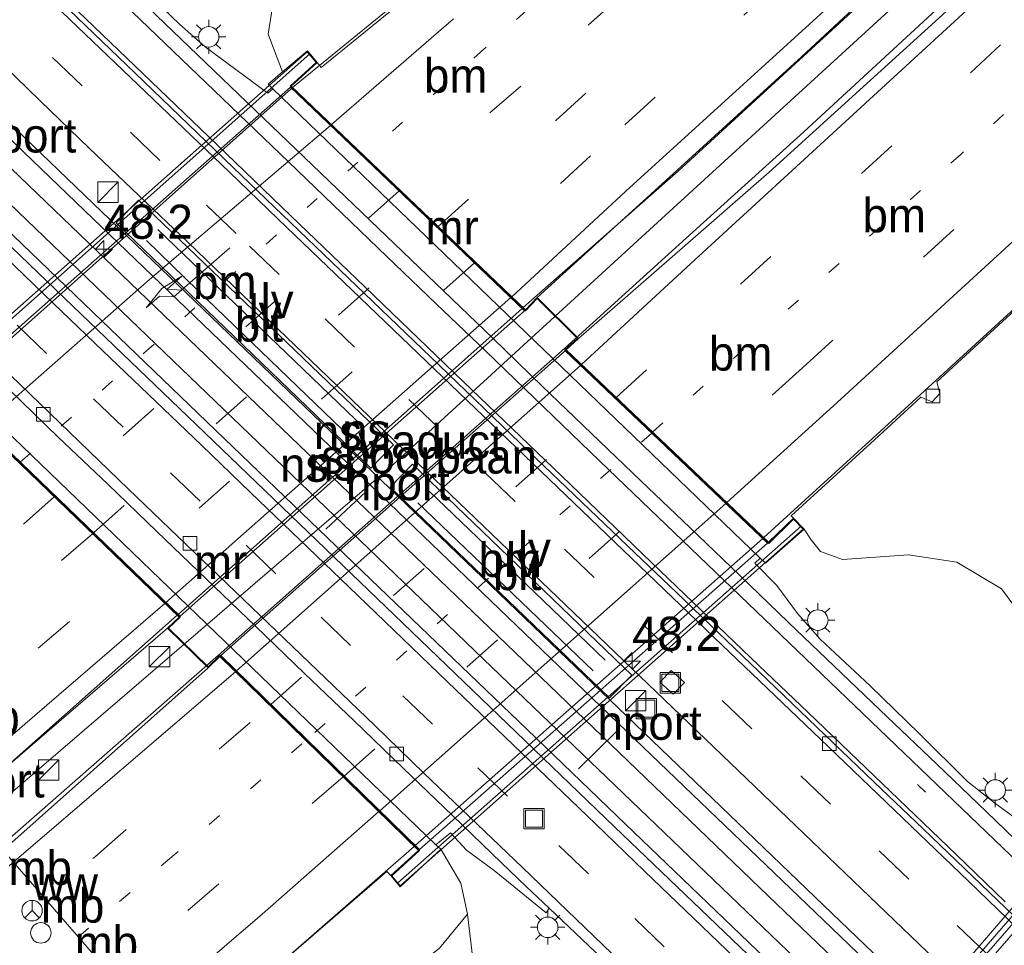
# Model space of a CAD drawing. Header units: millimetres. Extents: x 82463 to 85160, y 450000 to 452470.
# Tile 74 of 98: x 84269 to 84342, y 451431 to 451499. Entities that reach past the tile are written whole.
import ezdxf
from ezdxf.enums import TextEntityAlignment as Align

# ---------------------------------------------------------------- set-up
doc = ezdxf.new("R2010")
doc.units = ezdxf.units.MM
doc.linetypes.add('13strp', pattern=[4, 1, -3])
doc.linetypes.add('39strp', pattern=[12, 3, -9])
for name, color, linetype, lineweight in [('af-b1-rasterhekwerk', 8, 'hekwerk', 18), ('af-b5-muur', 8, 'muur', 18), ('af-bs-rasterhekwerk', 8, 'hekwerk', 18), ('as-b1-kilometr', 13, 'Continuous', 18), ('bw-bs-drip', 8, 'Continuous', 18), ('bw-bs-portaal', 8, 'Continuous', 18), ('bw-bs-rona', 8, 'Continuous', 18), ('gr-b1-geleiderail', 213, 'geleiderail', 18), ('gr-bs-geleiderail', 213, 'geleiderail', 18), ('gw-bs-kruinlijn', 93, 'Continuous', 18), ('kw-b6-viaduct', 173, 'Continuous', 18), ('mk-b1-13streep 0.45', 8, '13strp', 18), ('mk-b1-39streep 0.15', 8, '39strp', 18), ('mk-b1-pijlre750', 8, 'Continuous', 18), ('mk-b1-streep 0.15', 8, 'Continuous', 18), ('mk-bs-13streep 0.45', 8, '13strp', 18), ('mk-bs-39streep 0.15', 8, '39strp', 18), ('mk-bs-streep 0.15', 8, 'Continuous', 18), ('og-b1-terreinafscheiding', 253, 'Continuous', 18), ('og-b5-spoor', 253, 'Continuous', 18), ('og-bs-inrichtingselement', 253, 'Continuous', 18), ('og-bs-maaiveld', 253, 'Continuous', 18), ('og-bs-spoor', 253, 'Continuous', 18), ('og-bs-terreinafscheiding', 253, 'Continuous', 18), ('vh-b6-verh_soort', 8, 'Continuous', 18), ('wh-bs-kolk', 8, 'Continuous', 18), ('wm-bs-lichtmast', 8, 'Continuous', 18), ('wm-bs-lijnverlich', 8, 'lijnverlich', 18)]:
    doc.layers.add(name, color=color, linetype=linetype, lineweight=lineweight)
doc.layers.add('og-b1-voegovergang', color=10, linetype='Continuous')
doc.styles.add('rtw_iso', font='iso-rtw.shx')
doc.linetypes.add('geleiderail', pattern='A,2,-1,[175,RTW.shx,S=0.5,R=0,X=0,Y=0],-1', length=4)
doc.linetypes.add('hekwerk', pattern='A,7,-1.5,[1,RTW.shx,S=0.75,R=0,X=0,Y=0],-1.5', length=10)
doc.linetypes.add('lijnverlich', pattern='A,0,-5,[22,RTW.shx,S=1,R=0,X=-0.625,Y=0],2.5,-0.5,[3,RTW.shx,S=0.5,R=0,X=0,Y=0],-0.5,2.5,[22,RTW.shx,S=1,R=180,X=0.625,Y=0],-5', length=16)
doc.linetypes.add('muur', pattern='A,8,-1,[6,RTW.shx,S=0.75,R=90,X=0,Y=0],-1', length=10)

# ---------------------------------------------------------------- blocks, each defined once
blk = doc.blocks.new('kolk')
blk.add_lwpolyline([(-0.5, -0.5), (0.5, -0.5), (0.5, 0.5), (-0.5, 0.5)], close=True)
blk = doc.blocks.new('wegwijzer')
for q in [(0, 0.75), (-0.53, -0.53), (0.53, -0.53)]:
    blk.add_line((0, 0), q)
blk.add_circle((0, 0), 0.75)
blk = doc.blocks.new('dtbattr')
at = {"style": 'rtw_iso'}
blk.add_attdef('TAG', (0.591, 0.868), '', height=2.5, dxfattribs=at)
blk = doc.blocks.new('dtb')
blk.add_circle((0, 0), 0.75)
blk = doc.blocks.new('put')
for p, q in [((0.75, 0.75), (-0.75, 0.75)), ((-0.75, 0.75), (-0.75, -0.75)), ((0.75, -0.75), (0.75, 0.75)), ((-0.75, -0.75), (0.75, -0.75))]:
    blk.add_line(p, q)
blk.add_lwpolyline([(-0.625, 0.625), (0.625, 0.625), (0.625, -0.625), (-0.625, -0.625)], close=True)
blk = doc.blocks.new('dtbattr-r')
at = {"style": 'rtw_iso'}
blk.add_attdef('TAG', text='', height=2.5, dxfattribs=at).set_placement((0, 0), align=Align.MIDDLE_CENTER)
blk = doc.blocks.new('dtbattr-l')
at = {"style": 'rtw_iso'}
blk.add_attdef('TAG', (0, 0), '', height=2.5, dxfattribs=at)
blk = doc.blocks.new('pijlr')
for p, q in [((0, 0, 0.1), (5.45, 0, 0.1)), ((5.45, -0.75, 0.1), (4.7, 0, 0.1)), ((6.2, -0.75, 0.1), (5.45, 0, 0.1)), ((4, -0.75, 0.1), (5.45, -0.75, 0.1)), ((5.7, -1.05, 0.1), (4, -0.75, 0.1)), ((7.5, -0.75, 0.1), (5.7, -1.05, 0.1)), ((7.5, -0.75, 0.1), (6.2, -0.75, 0.1))]:
    blk.add_line(p, q)
blk = doc.blocks.new('kast')
blk.add_line((-0.75, -0.75), (0.75, 0.75))
blk.add_lwpolyline([(-0.75, 0.75), (0.75, 0.75), (0.75, -0.75), (-0.75, -0.75)], close=True)
blk = doc.blocks.new('lantaarnpaal')
for p, q in [((-0.884, 0.884), (-0.53, 0.53)), ((0, 0.75), (0, 1.25)), ((0.53, 0.53), (0.884, 0.884)), ((-0.75, 0), (-1.25, 0)), ((0.75, 0), (1.25, 0)), ((-0.53, -0.53), (-0.884, -0.884)), ((0.53, -0.53), (0.884, -0.884)), ((0, -0.75), (0, -1.25))]:
    blk.add_line(p, q)
blk.add_circle((0, 0), 0.75)
blk = doc.blocks.new('hecto')
for p, q in [((0, 0.625), (-0.625, 0)), ((0, -0.625), (0, 0.625)), ((-0.625, 0), (0.625, 0)), ((0.625, 0), (0, -0.625))]:
    blk.add_line(p, q)

msp = doc.modelspace()

# ---------------------------------------------------------------- linework, layer by layer
at = {"layer": 'af-b1-rasterhekwerk'}
for points in [[(84290.726, 451496.193, 1.766), (84261.306, 451470.092, 2.017)], [(84297.125, 451435.471, 1.969), (84326.694, 451461.618, 1.614)], [(84349.163, 451441.175, 2.021), (84322.501, 451410.404, 2.373)]]:
    msp.add_polyline3d(points, dxfattribs=at)
at = {"layer": 'af-b5-muur'}
for points in [[(84277.588, 451501.83, -2.135), (84281.19, 451498.361, -2.126), (84283.067, 451496.707, -1.913), (84287.644, 451493.311, -0.079), (84288.013, 451493.645, 0.056), (84323.693, 451459.271, 0.308), (84323.306, 451458.896, 0.301), (84324.917, 451457.272, -0.035), (84326.417, 451455.223, -1.368), (84328.079, 451453.343, -2.117), (84331.726, 451449.923, -2.115), (84335.317, 451446.443, -2.117), (84338.867, 451442.922, -2.099), (84340.838, 451441.365, -1.753), (84342.876, 451439.878, -0.618)], [(84343.822, 451437.272, -3.042), (84340.217, 451440.736, -3.054), (84336.61, 451444.198, -3.039), (84332.991, 451447.648, -3.063), (84325.769, 451454.565, -3.056), (84322.165, 451458.031, -3.053), (84318.551, 451461.486, -3.017), (84314.939, 451464.943, -3.024), (84307.73, 451471.874, -3.023), (84304.133, 451475.347, -3.007), (84296.924, 451482.277, -3.022), (84289.712, 451489.204, -3.008), (84286.106, 451492.668, -3.014), (84282.489, 451496.12, -3.006), (84278.888, 451499.589, -3.021)], [(84268.705, 451471.61, -3.657), (84272.309, 451468.144, -3.663), (84275.927, 451464.693, -3.672), (84279.531, 451461.226, -3.668), (84283.13, 451457.755, -3.655), (84286.749, 451454.305, -3.677), (84290.339, 451450.825, -3.685), (84293.959, 451447.375, -3.68), (84297.563, 451443.909, -3.681), (84301.164, 451440.441, -3.667), (84304.755, 451436.961, -3.624), (84306.557, 451435.233, -3.568), (84308.244, 451433.653, -3.56), (84308.02, 451433.312, -3.123), (84304.215, 451436.408, -1.019), (84302.176, 451437.898, 0.139), (84301.019, 451439.159, 0.278), (84299.952, 451438.297, 0.278), (84264.278, 451472.656, 0.297)]]:
    msp.add_polyline3d(points, dxfattribs=at)
at = {"layer": 'af-bs-rasterhekwerk'}
msp.add_polyline3d([(84342.859, 451432.505, -3.113), (84339.242, 451435.957, -3.12), (84335.636, 451439.421, -3.101), (84332.027, 451442.882, -3.112), (84324.812, 451449.806, -3.115), (84317.593, 451456.726, -3.118), (84313.971, 451460.174, -3.125), (84306.75, 451467.09, -3.136), (84299.541, 451474.021, -3.116), (84295.932, 451477.482, -3.116), (84288.719, 451484.408, -3.116), (84285.11, 451487.869, -3.116), (84277.904, 451494.802, -3.134), (84274.309, 451498.277, -3.13), (84270.707, 451501.745, -3.149), (84267.107, 451505.215, -3.126), (84263.51, 451508.688, -3.131), (84256.316, 451515.634, -3.127), (84249.076, 451522.531, -3.116), (84241.846, 451529.44, -3.116), (84234.64, 451536.373, -3.13), (84231.022, 451539.825, -3.175)], dxfattribs=at)
at = {"layer": 'bw-bs-portaal'}
for points in [[(84291.882, 451461.396, 1.149), (84294.807, 451464.126, 1.17)], [(84248.598, 451460.681, 10.862), (84266.726, 451439.621, 11.08), (84282.401, 451421.598, 10.959)], [(84313.189, 451446.608, 1.188), (84310.385, 451443.856, 1.162)]]:
    msp.add_polyline3d(points, dxfattribs=at)
at = {"layer": 'gr-b1-geleiderail'}
for points in [[(84264.293, 451471.326, 2.652), (84289.385, 451493.665, 2.652)], [(84306.255, 451477.557, 3.478), (84281.081, 451455.157, 3.519)], [(84284.033, 451452.167, 2.875), (84309.365, 451474.627, 2.875)], [(84323.872, 451460.711, 2.379), (84298.441, 451438.236, 2.67)], [(84325.493, 451412.594, 2.652), (84347.4, 451437.793, 2.754)]]:
    msp.add_polyline3d(points, dxfattribs=at)
at = {"layer": 'gr-bs-geleiderail'}
for points in [[(84583.43, 451762.685, 0.897), (84572.326, 451749.653, 0.864), (84528.016, 451699.902, 0.973), (84480.854, 451648.701, 1.045), (84433.703, 451599.573, 1.248), (84412.163, 451577.657, 1.539), (84393.225, 451558.922, 1.752), (84375.068, 451541.407, 1.952), (84354.664, 451521.823, 2.23), (84333.361, 451502.023, 2.541), (84317.677, 451487.597, 2.782), (84314.87, 451485.13, 2.954)], [(84586.341, 451759.871, -0.961), (84566.795, 451737.208, 1.072), (84508.079, 451671.719, 0.982), (84442.034, 451601.932, 1.095), (84414.842, 451574.57, 1.553), (84386.427, 451546.493, 1.734), (84350.615, 451512.411, 2.494), (84326.878, 451490.498, 2.754), (84317.763, 451482.237, 2.817)], [(84331.931, 451468.069, 2.331), (84351.87, 451486.302, 2.04), (84370.443, 451503.729, 1.729), (84390.792, 451523.028, 1.516), (84407.942, 451539.739, 1.205), (84427.949, 451559.464, 1.052)], [(84289.46, 451493.731, 2.652), (84298.692, 451501.308, 2.304)], [(84306.33, 451477.624, 3.478), (84314.87, 451485.13, 2.954)], [(84309.365, 451474.627, 2.875), (84317.763, 451482.237, 2.817)], [(84331.931, 451468.069, 2.331), (84323.948, 451460.778, 2.378)], [(84281.006, 451455.09, 3.519), (84258.857, 451435.466, 3.524), (84231.19, 451412.164, 3.775), (84207.664, 451392.843, 4.02), (84185.233, 451374.742, 4.118), (84159.994, 451354.857, 4.238), (84136.583, 451336.785, 4.28), (84129.064, 451331.014, 4.234), (84114.144, 451319.778, 4.157), (84098.98, 451308.628, 4.229), (84086.286, 451299.198, 4.166)], [(84284.033, 451452.167, 2.875), (84264.551, 451435.124, 3.478), (84251.042, 451423.693, 3.64), (84230.091, 451406.008, 3.89), (84205.796, 451385.887, 4.006), (84182.975, 451367.52, 4.169), (84156.336, 451346.634, 4.229), (84132.107, 451328.153, 4.266), (84115.766, 451315.832, 4.225), (84099.152, 451303.444, 4.229), (84081.967, 451290.855, 4.252), (84071.142, 451282.929, 4.265), (84060.615, 451275.335, 4.274), (84041.281, 451261.559, 4.211), (84020.012, 451246.493, 4.202), (84010.303, 451239.697, 4.154)], [(84276.706, 451418.759, 2.151), (84278.849, 451420.894, 2.671), (84287.765, 451428.908, 2.972), (84298.366, 451438.169, 2.671)]]:
    msp.add_polyline3d(points, dxfattribs=at)
at = {"layer": 'gw-bs-kruinlijn'}
for points in [[(84286.674, 451513.326, 2.111), (84287.922, 451510.079, 1.993), (84288.475, 451502.742, 1.877), (84287.668, 451497.639, 1.696), (84288.717, 451494.879, 1.683)], [(84348.979, 451441.7, 2.392), (84347.979, 451443.579, 2.36), (84346.484, 451448.348, 2.225), (84344.235, 451453.137, 2.146), (84341.356, 451457.034, 1.901), (84338.083, 451458.97, 1.771), (84334.534, 451459.522, 1.752), (84329.703, 451459.178, 1.71), (84328.109, 451459.756, 1.71), (84327.43, 451460.605, 1.71), (84326.912, 451461.393, 1.673)], [(84034.002, 451215.998, 2.806), (84052.065, 451230.621, 2.885), (84074.712, 451249.633, 2.916), (84086.173, 451260.119, 2.988), (84101.56, 451272.927, 2.993), (84118.82, 451286.844, 3.006), (84133.832, 451298.861, 3.06), (84148.704, 451310.606, 3.097), (84160.894, 451320.201, 3.185), (84174.031, 451330.599, 3.097), (84191.948, 451345.271, 2.986), (84214.511, 451363.326, 2.782), (84241.317, 451385.021, 2.638), (84276.747, 451413.268, 2.14), (84291.831, 451424.102, 1.972), (84300.209, 451430.73, 1.618), (84302.262, 451433.218, 1.336), (84301.768, 451435.486, 1.223), (84300.301, 451437.961, 0.755)], [(84303.358, 451424, -0.575), (84302.262, 451433.218, 1.336)]]:
    msp.add_polyline3d(points, dxfattribs=at)
at = {"layer": 'kw-b6-viaduct'}
for points in [[(84289.29, 451493.825, 1.613), (84306.512, 451477.381, 2.172), (84307.371, 451478.279, 2.231), (84310.309, 451475.352, 2.184), (84309.395, 451474.535, 2.155), (84324.316, 451460.355, 1.683), (84326.133, 451462.126, 1.673), (84326.836, 451461.391, 1.618), (84297.339, 451435.293, 2.076), (84296.73, 451436.026, 2.004), (84298.741, 451437.873, 1.954), (84284.129, 451452.143, 2.458), (84283.268, 451451.315, 2.449), (84280.379, 451454.154, 2.512), (84281.219, 451454.955, 2.512), (84264.05, 451471.49, 1.999), (84261.547, 451469.361, 1.961), (84260.951, 451470.16, 2.004), (84290.535, 451496.346, 1.686), (84291.18, 451495.564, 1.64)], [(84347.057, 451438.183, 2.355), (84359.838, 451426.217, 2.114), (84362.423, 451428.775, 2.114), (84362.83, 451428.407, 2.114), (84335.732, 451397.419, 2.049), (84335.419, 451397.743, 2.049), (84337.913, 451400.571, 2.049), (84325.041, 451412.959, 2.137), (84322.705, 451410.288, 2.225), (84322.31, 451410.644, 2.225), (84348.984, 451441.629, 2.392), (84349.546, 451441.137, 2.392)]]:
    msp.add_polyline3d(points, close=True, dxfattribs=at)
at = {"layer": 'mk-b1-13streep 0.45'}
for points in [[(84269.511, 451466.3, 2.112), (84278.578, 451474.279, 2.049), (84294.655, 451488.634, 1.832)], [(84315.746, 451468.429, 1.973), (84290.505, 451445.986, 2.252)]]:
    msp.add_polyline3d(points, dxfattribs=at)
at = {"layer": 'mk-b1-39streep 0.15'}
for points in [[(84297.25, 451486.156, 2.178), (84272.086, 451463.82, 1.962)], [(84274.882, 451461.127, 1.962), (84300.042, 451483.49, 2.178)], [(84302.765, 451480.89, 2.178), (84277.629, 451458.482, 1.962)], [(84287.868, 451448.562, 2.519), (84313.081, 451470.96, 1.676)], [(84293.231, 451443.324, 2.139), (84318.526, 451465.789, 1.841)]]:
    msp.add_polyline3d(points, dxfattribs=at)
at = {"layer": 'mk-b1-streep 0.15'}
for points in [[(84266.764, 451468.946, 2.012), (84278.993, 451479.676, 1.89), (84292.221, 451490.957, 1.732)], [(84280.186, 451456.019, 1.962), (84305.423, 451478.352, 2.178)], [(84285.343, 451451.028, 2.519), (84310.523, 451473.389, 1.676)], [(84321.162, 451463.285, 1.728), (84295.835, 451440.781, 2.015)]]:
    msp.add_polyline3d(points, dxfattribs=at)
at = {"layer": 'mk-bs-13streep 0.45'}
for p, q in [((84280.321, 451437.154, 2.312), (84290.43, 451445.919, 2.253)), ((84246.439, 451408.089, 2.667), (84280.321, 451437.154, 2.312))]:
    msp.add_line(p, q, dxfattribs=at)
for points in [[(84592.716, 451753.707, 0.075), (84590.636, 451751.272, 0.078), (84542.384, 451696.536, 0.051), (84496.688, 451646.697, 0.051), (84448.745, 451596.279, 0.16), (84421.653, 451568.898, 0.463), (84408.607, 451555.974, 0.611), (84390.637, 451538.286, 0.801), (84364.853, 451513.619, 1.233), (84338.396, 451488.856, 1.687)], [(84348.842, 451538.588, 0.767), (84339.519, 451529.776, 0.915), (84318.429, 451510.145, 1.194), (84303.462, 451496.538, 1.469)], [(84303.462, 451496.538, 1.469), (84294.729, 451488.7, 1.831)], [(84338.396, 451488.856, 1.687), (84324.028, 451475.972, 1.665)], [(84315.808, 451468.508, 1.673), (84324.028, 451475.972, 1.665)]]:
    msp.add_polyline3d(points, dxfattribs=at)
at = {"layer": 'mk-bs-39streep 0.15'}
for p, q in [((84274.807, 451461.061, 1.961), (84242.305, 451432.999, 2.512)), ((84261.715, 451444.905, 2.444), (84277.554, 451458.415, 1.961)), ((84275.018, 451437.436, 2.458), (84287.793, 451448.495, 2.522)), ((84293.156, 451443.257, 2.14), (84250.319, 451406.454, 2.58)), ((84238.332, 451406.103, 2.844), (84275.018, 451437.436, 2.458))]:
    msp.add_line(p, q, dxfattribs=at)
for points in [[(84574.481, 451771.334, 0.054), (84552.139, 451745.67, -0.195), (84528.527, 451719.006, -0.214), (84498.424, 451685.826, -0.13), (84473.982, 451659.485, -0.121), (84447.438, 451631.528, -0.01), (84422.539, 451605.855, 0.158), (84399.592, 451582.747, 0.297), (84380.484, 451563.876, 0.478), (84356.794, 451540.944, 0.776), (84337.336, 451522.532, 1.087), (84313.32, 451500.3, 1.422), (84306.159, 451493.841, 1.566)], [(84308.702, 451491.298, 1.654), (84324.629, 451505.768, 1.38), (84348.527, 451528.119, 1.06), (84374.357, 451552.82, 0.674), (84393.614, 451571.683, 0.474), (84416.927, 451594.98, 0.265), (84441.682, 451620.363, 0.093), (84466.472, 451646.222, 0.014), (84484.867, 451665.83, -0.01), (84507.125, 451689.929, -0.107), (84531.131, 451716.501, -0.089), (84555.499, 451743.892, -0.07), (84577.118, 451768.786, 0.109)], [(84579.735, 451766.256, 0.207), (84550.789, 451733.136, -0.005), (84517.694, 451696.277, -0.056), (84477.323, 451652.46, 0.004), (84436.131, 451609.371, 0.186), (84393.956, 451566.981, 0.539), (84359.702, 451533.695, 0.962), (84342.336, 451517.346, 1.176), (84315.993, 451493.02, 1.543), (84311.273, 451488.727, 1.641)], [(84589.974, 451756.359, 0.117), (84584.173, 451749.603, 0.124), (84543.469, 451703.492, 0.173), (84503.931, 451659.989, 0.187), (84463.599, 451617.178, 0.16), (84423.019, 451575.569, 0.49), (84406.735, 451559.415, 0.528), (84383.896, 451537.017, 0.829), (84358.896, 451513.154, 1.093), (84333.319, 451489.467, 1.553), (84321.417, 451478.583, 1.624)], [(84326.791, 451473.209, 1.675), (84354.715, 451498.769, 1.112), (84380.004, 451522.724, 0.787), (84404.952, 451546.929, 0.467), (84427.636, 451569.547, 0.435), (84444.093, 451586.083, 0.128), (84492.433, 451636.542, -0.034), (84541.683, 451689.958, -0.102), (84593.608, 451748.95, -0.052), (84595.43, 451751.084, -0.055)], [(84344.95, 451403.606, -3.723), (84339.322, 451409.043, -3.722), (84333.456, 451414.661, -3.717), (84328.086, 451419.811, -3.714), (84322.458, 451425.238, -3.733), (84316.668, 451430.809, -3.732), (84311.107, 451436.15, -3.716), (84305.192, 451441.845, -3.72), (84299.689, 451447.119, -3.702), (84293.707, 451452.88, -3.7), (84288.223, 451458.136, -3.699), (84282.691, 451463.458, -3.698), (84277.044, 451468.856, -3.696), (84271.454, 451474.255, -3.695), (84265.607, 451479.873, -3.693), (84259.902, 451485.348, -3.696), (84254.58, 451490.469, -3.719), (84248.819, 451495.963, -3.725), (84243.095, 451501.457, -3.731)], [(84346.025, 451424.784, -3.734), (84340.268, 451430.298, -3.731), (84334.564, 451435.772, -3.772), (84328.841, 451441.267, -3.748), (84323.074, 451446.775, -3.736), (84317.26, 451452.35, -3.74), (84311.539, 451457.868, -3.741), (84305.739, 451463.429, -3.742), (84300.14, 451468.813, -3.74), (84293.996, 451474.713, -3.75), (84288.474, 451480.035, -3.753), (84285.33, 451483.055, -3.755), (84279.741, 451488.386, -3.758), (84274.055, 451493.861, -3.793), (84268.065, 451499.613, -3.802)], [(84306.159, 451493.841, 1.566), (84297.324, 451486.222, 2.179)], [(84300.117, 451483.556, 2.179), (84308.702, 451491.298, 1.654)], [(84311.273, 451488.727, 1.641), (84302.839, 451480.956, 2.179)], [(84313.156, 451471.027, 1.673), (84321.417, 451478.583, 1.624)], [(84326.791, 451473.209, 1.675), (84318.601, 451465.856, 1.84)], [(84272.011, 451463.754, 1.961), (84247.203, 451441.933, 2.281), (84211.405, 451411.895, 2.689), (84182.685, 451388.556, 2.939), (84163.691, 451373.416, 3.048), (84135.09, 451351.165, 3.125), (84115.891, 451336.592, 3.116), (84104.03, 451327.646, 3.098)], [(84401.422, 451381.943, -3.051), (84397.091, 451385.546, -3.069), (84392.521, 451389.321, -3.094), (84385.565, 451394.901, -3.135), (84377.599, 451401.561, -3.148), (84370.254, 451408.689, -3.159), (84361.635, 451417.078, -3.131), (84335.207, 451442.705, -3.104)]]:
    msp.add_polyline3d(points, dxfattribs=at)
at = {"layer": 'mk-bs-streep 0.15'}
for points in [[(84313.848, 451486.152, 1.81), (84331.591, 451502.307, 1.487), (84353.074, 451522.41, 1.241), (84372.437, 451540.876, 0.925), (84392.141, 451560.061, 0.716), (84409.117, 451576.874, 0.544), (84435.23, 451603.242, 0.334), (84465.287, 451634.366, 0.274), (84494.735, 451665.751, 0.153), (84526.089, 451700.048, 0.065), (84554.748, 451732.113, 0.051), (84582.358, 451763.72, 0.201)], [(84587.28, 451758.962, -1.209), (84560.283, 451727.749, 0.205), (84501.021, 451662.127, 0.191), (84448.384, 451606.552, 0.268), (84416.764, 451574.472, 0.477), (84408.268, 451565.985, 0.5), (84391.032, 451548.998, 0.82), (84374.686, 451533.208, 1.084), (84357.549, 451516.831, 1.353), (84342.072, 451502.421, 1.511), (84318.891, 451481.109, 1.834)], [(84597.98, 451748.619, -0.201), (84584.372, 451732.747, -0.183), (84530.876, 451672.779, -0.188), (84470.724, 451608.343, -0.179), (84426.995, 451563.732, 0.268), (84411.157, 451548.056, 0.546), (84394.929, 451532.306, 0.708), (84374.745, 451512.797, 1.019), (84356.293, 451495.394, 1.27), (84329.327, 451470.673, 1.583)], [(84292.297, 451491.022, 1.731), (84301.226, 451498.751, 1.348)], [(84305.498, 451478.418, 2.179), (84313.848, 451486.152, 1.81)], [(84310.598, 451473.456, 1.673), (84318.891, 451481.109, 1.834)], [(84321.238, 451463.352, 1.727), (84329.327, 451470.673, 1.583)], [(84006.277, 451243.723, 3.251), (84022.164, 451254.9, 3.189), (84049.859, 451274.606, 3.184), (84075.233, 451292.898, 3.216), (84100.353, 451311.337, 3.261), (84127.09, 451331.394, 3.266), (84150.145, 451348.987, 3.307), (84173.887, 451367.525, 3.27), (84196.606, 451385.717, 3.193), (84222.547, 451406.96, 2.98), (84249.576, 451429.606, 2.703), (84270.759, 451447.898, 2.494), (84280.111, 451455.953, 1.961)], [(84285.267, 451450.961, 2.522), (84260.378, 451429.64, 2.626), (84218.89, 451394.829, 2.921), (84176.862, 451360.926, 3.225), (84155.6, 451344.264, 3.32), (84144.411, 451335.71, 3.293)], [(84029.02, 451220.98, 2.699), (84054.199, 451242.26, 2.875), (84083.289, 451267.021, 2.966), (84094.548, 451276.731, 3.002), (84101.454, 451282.25, 2.984), (84127.979, 451303.166, 3.016), (84158.108, 451326.957, 2.984), (84189.298, 451351.499, 2.848), (84221.731, 451377.84, 2.739), (84253.76, 451404.493, 2.517), (84287.234, 451433.204, 2.163), (84295.759, 451440.715, 2.016)]]:
    msp.add_polyline3d(points, dxfattribs=at)
at = {"layer": 'og-b1-terreinafscheiding'}
for points in [[(84264.117, 451471.495, 1.895), (84289.294, 451493.752, 1.581)], [(84306.441, 451477.38, 2.135), (84289.294, 451493.752, 1.581)], [(84281.216, 451455.027, 2.403), (84306.441, 451477.38, 2.135)], [(84284.199, 451452.145, 2.522), (84309.408, 451474.448, 1.673)], [(84324.222, 451460.379, 1.527), (84309.408, 451474.448, 1.673)], [(84281.216, 451455.027, 2.403), (84264.117, 451471.495, 1.895)], [(84298.738, 451437.946, 1.886), (84324.222, 451460.379, 1.527)], [(84298.738, 451437.946, 1.886), (84284.199, 451452.145, 2.522)], [(84325.113, 451412.959, 2.344), (84347.058, 451438.114, 2.303)]]:
    msp.add_polyline3d(points, dxfattribs=at)
at = {"layer": 'og-b1-voegovergang'}
for points in [[(84306.512, 451477.381, 2.172), (84289.29, 451493.825, 1.613)], [(84324.316, 451460.355, 1.683), (84309.395, 451474.535, 2.155)], [(84281.219, 451454.955, 2.512), (84264.05, 451471.49, 1.999)], [(84298.741, 451437.873, 1.954), (84284.129, 451452.143, 2.458)]]:
    msp.add_polyline3d(points, dxfattribs=at)
at = {"layer": 'og-bs-maaiveld'}
for points in [[(84288.013, 451493.645, 0.056), (84287.644, 451493.311, -0.079), (84283.067, 451496.707, -1.913), (84281.19, 451498.361, -2.126), (84277.588, 451501.83, -2.135), (84273.97, 451505.28, -2.135), (84270.38, 451508.76, -2.147), (84266.778, 451512.229, -2.128), (84263.172, 451515.693, -2.156), (84261.384, 451517.44, -2.117), (84259.646, 451519.234, -1.697), (84257.902, 451521.027, -0.71), (84256.352, 451523.022, 0.28), (84255.036, 451524.349, 0.397), (84255.712, 451524.658, 0.354)], [(84291.249, 451495.559, 1.608), (84290.541, 451496.418, 1.622), (84288.717, 451494.879, 1.683), (84287.659, 451493.987, 0.592), (84288.013, 451493.645, 0.056), (84323.693, 451459.271, 0.308), (84324.071, 451458.907, 0.385), (84326.912, 451461.393, 1.673), (84326.135, 451462.196, 1.673)], [(84295.174, 451465.866, -3.508), (84276.542, 451483.818, -3.48), (84278.187, 451485.489, -3.484), (84296.837, 451467.569, -3.485), (84295.174, 451465.866, -3.508)], [(84259.294, 451480.662, -3.646), (84261.47, 451478.515, -3.627), (84265.085, 451475.059, -3.663), (84268.705, 451471.61, -3.657), (84272.309, 451468.144, -3.663), (84275.927, 451464.693, -3.672), (84279.531, 451461.226, -3.668), (84283.13, 451457.755, -3.655), (84286.749, 451454.305, -3.677), (84290.339, 451450.825, -3.685), (84293.959, 451447.375, -3.68), (84297.563, 451443.909, -3.681), (84301.164, 451440.441, -3.667), (84304.755, 451436.961, -3.624), (84306.557, 451435.233, -3.568), (84308.244, 451433.653, -3.56), (84308.02, 451433.312, -3.123), (84304.215, 451436.408, -1.019), (84302.176, 451437.898, 0.139), (84301.019, 451439.159, 0.278), (84299.952, 451438.297, 0.278)], [(84310.381, 451475.351, 2.184), (84307.37, 451478.35, 2.179)], [(84300.301, 451437.961, 0.755), (84299.952, 451438.297, 0.278), (84264.278, 451472.656, 0.297), (84263.966, 451472.956, 0.369), (84260.883, 451470.167, 1.961), (84261.539, 451469.288, 1.961), (84264.048, 451471.423, 1.895)], [(84312.652, 451449.042, -3.621), (84296.603, 451464.475, -3.608), (84298.224, 451466.162, -3.604), (84314.279, 451450.707, -3.609), (84312.652, 451449.042, -3.621)], [(84346.216, 451437.705, 0.5), (84345.871, 451437.281, 0.322), (84344.767, 451438.238, 0.278), (84342.876, 451439.878, -0.618), (84340.838, 451441.365, -1.753), (84338.867, 451442.922, -2.099), (84335.317, 451446.443, -2.117), (84331.726, 451449.923, -2.115), (84328.079, 451453.343, -2.117), (84326.417, 451455.223, -1.368), (84324.917, 451457.272, -0.035), (84323.306, 451458.896, 0.301), (84323.693, 451459.271, 0.308)], [(84284.129, 451452.073, 2.522), (84283.268, 451451.245, 2.522), (84280.307, 451454.155, 2.485), (84281.147, 451454.955, 2.403)], [(84296.661, 451436.031, 1.752), (84297.333, 451435.221, 1.752), (84300.301, 451437.961, 0.755)]]:
    msp.add_polyline3d(points, dxfattribs=at)
at = {"layer": 'og-bs-spoor'}
for points in [[(84192.28, 451561.08, -2.297), (84196.405, 451557.675, -2.536), (84200.228, 451554.452, -2.732), (84204.023, 451551.174, -2.915), (84207.775, 451547.868, -3.071), (84211.494, 451544.525, -3.209), (84215.2, 451541.136, -3.332), (84220.69, 451536.026, -3.492), (84223.713, 451533.175, -3.574), (84227.341, 451529.735, -3.633), (84239.98, 451517.632, -3.757), (84254.39, 451503.762, -3.746), (84263.406, 451495.104, -3.746), (84274.235, 451484.725, -3.756), (84313.896, 451446.619, -3.722), (84328.318, 451432.763, -3.718), (84344.541, 451417.173, -3.562), (84353.562, 451408.52, -3.455), (84364.381, 451398.13, -3.31), (84371.552, 451391.159, -3.679), (84376.98, 451385.979, -3.643), (84380.578, 451382.504, -3.645), (84384.197, 451379.044, -3.588), (84387.762, 451375.55, -3.541)], [(84383.202, 451378.023, -3.122), (84379.589, 451381.478, -3.179), (84375.992, 451384.951, -3.177), (84370.566, 451390.129, -3.213), (84357.93, 451402.239, -3.383), (84352.522, 451407.436, -3.444), (84343.502, 451416.09, -3.566), (84332.68, 451426.476, -3.695), (84323.668, 451435.139, -3.728), (84314.659, 451443.803, -3.718), (84303.836, 451454.189, -3.719), (84293.022, 451464.585, -3.721), (84271.387, 451485.367, -3.742), (84260.56, 451495.749, -3.746), (84251.549, 451504.412, -3.74), (84242.533, 451513.071, -3.743), (84233.522, 451521.733, -3.716), (84222.676, 451532.095, -3.584), (84216.006, 451538.343, -3.408), (84212.332, 451541.735, -3.301), (84204.913, 451548.397, -3.036), (84197.357, 451554.918, -2.684), (84193.516, 451558.121, -2.5), (84191.167, 451560.053, -2.361)], [(84189.609, 451558.617, -2.466), (84190.55, 451557.856, -2.515), (84194.416, 451554.679, -2.702), (84198.253, 451551.451, -2.88), (84202.043, 451548.19, -3.047), (84205.803, 451544.894, -3.187), (84209.544, 451541.548, -3.314), (84213.238, 451538.176, -3.423), (84216.908, 451534.781, -3.515), (84221.067, 451530.903, -3.597), (84235.533, 451517.092, -3.754), (84248.162, 451504.98, -3.759), (84255.372, 451498.051, -3.752), (84266.19, 451487.66, -3.755), (84278.814, 451475.54, -3.728), (84295.038, 451459.951, -3.706), (84304.051, 451451.289, -3.712), (84316.676, 451439.171, -3.705), (84325.693, 451430.513, -3.724), (84334.702, 451421.848, -3.692), (84347.328, 451409.731, -3.524)], [(84380.289, 451375.996, -3.177), (84373.105, 451382.952, -3.27), (84369.489, 451386.406, -3.283), (84365.567, 451390.162, -3.336), (84362.537, 451393.083, -3.36), (84349.895, 451405.183, -3.485), (84346.287, 451408.645, -3.533), (84326.45, 451427.691, -3.732), (84313.825, 451439.81, -3.697), (84306.617, 451446.74, -3.72), (84295.803, 451457.137, -3.714), (84283.183, 451469.26, -3.733), (84274.165, 451477.915, -3.75), (84265.15, 451486.575, -3.765), (84250.726, 451500.429, -3.753), (84220.027, 451529.823, -3.622), (84215.883, 451533.687, -3.547), (84212.209, 451537.078, -3.455), (84204.824, 451543.754, -3.235), (84201.062, 451547.048, -3.095), (84193.469, 451553.514, -2.77), (84188.482, 451557.578, -2.52)]]:
    msp.add_polyline3d(points, dxfattribs=at)
at = {"layer": 'og-bs-terreinafscheiding'}
for points in [[(84583.301, 451762.809, 0.142), (84517.035, 451687.954, 0.16), (84450.154, 451616.326, 0.309), (84413.616, 451579.346, 0.449), (84390.64, 451556.502, 0.671), (84369.202, 451535.885, 1.135), (84347.138, 451514.97, 1.534), (84326.718, 451495.986, 1.645), (84314.841, 451485.159, 1.973)], [(84586.595, 451759.625, 0.152), (84578.25, 451749.837, 0.142), (84518.051, 451682.204, 0.137), (84460.504, 451620.835, 0.133), (84416.981, 451575.941, 0.277), (84398.003, 451556.957, 0.217), (84378.832, 451538.212, 0.347), (84359.275, 451519.579, 0.486), (84342.604, 451504.12, 1.042), (84324.345, 451487.527, 1.548), (84318.003, 451481.997, 1.837)], [(84192.867, 451561.622, -2.407), (84197.04, 451558.179, -2.648), (84200.862, 451554.956, -2.844), (84204.658, 451551.678, -3.028), (84208.41, 451548.372, -3.184), (84212.129, 451545.029, -3.321), (84215.835, 451541.64, -3.444), (84221.325, 451536.53, -3.604), (84224.347, 451533.679, -3.686), (84227.976, 451530.239, -3.745), (84240.615, 451518.136, -3.869), (84255.025, 451504.266, -3.859), (84264.041, 451495.608, -3.858), (84274.87, 451485.229, -3.868), (84314.53, 451447.123, -3.834), (84328.953, 451433.267, -3.831), (84345.176, 451417.677, -3.674), (84354.197, 451409.024, -3.567), (84360.431, 451403.037, -3.484)], [(84379.804, 451375.496, -3.281), (84372.619, 451382.451, -3.374), (84369.004, 451385.906, -3.387), (84365.082, 451389.661, -3.44), (84361.742, 451392.881, -3.466), (84349.1, 451404.981, -3.591), (84345.492, 451408.443, -3.64), (84325.655, 451427.489, -3.838), (84313.03, 451439.608, -3.804), (84305.821, 451446.538, -3.827), (84295.008, 451456.935, -3.821), (84282.388, 451469.058, -3.839), (84273.37, 451477.713, -3.857), (84264.355, 451486.373, -3.871), (84249.931, 451500.227, -3.859), (84219.232, 451529.621, -3.728), (84215.088, 451533.485, -3.653), (84211.414, 451536.876, -3.562), (84204.028, 451543.552, -3.341), (84200.266, 451546.846, -3.201), (84192.674, 451553.312, -2.877), (84187.993, 451557.126, -2.642)], [(84343.13, 451423.531, -3.686), (84339.519, 451426.989, -3.682), (84335.911, 451430.451, -3.674), (84332.305, 451433.915, -3.677), (84328.697, 451437.376, -3.69), (84321.483, 451444.301, -3.701), (84317.866, 451447.754, -3.708), (84310.65, 451454.677, -3.681), (84303.443, 451461.609, -3.688), (84296.229, 451468.534, -3.683), (84289.015, 451475.46, -3.68), (84281.802, 451482.385, -3.679), (84274.578, 451489.3, -3.727), (84270.974, 451492.767, -3.73), (84267.373, 451496.235, -3.755), (84260.16, 451503.161, -3.733)], [(84344.077, 451408.65, -3.672), (84340.476, 451412.119, -3.662), (84333.265, 451419.047, -3.671), (84326.049, 451425.968, -3.684), (84322.444, 451429.434, -3.672), (84315.229, 451436.357, -3.641), (84311.625, 451439.824, -3.64), (84304.417, 451446.755, -3.644), (84300.805, 451450.213, -3.64), (84293.593, 451457.14, -3.639), (84289.994, 451460.61, -3.646), (84286.388, 451464.074, -3.646), (84282.782, 451467.538, -3.656), (84275.57, 451474.465, -3.656), (84271.964, 451477.929, -3.654), (84264.754, 451484.859, -3.647), (84257.543, 451491.786, -3.657), (84253.937, 451495.251, -3.646), (84246.721, 451502.173, -3.653)], [(84345.051, 451434.607, -3.108), (84341.444, 451438.069, -3.106), (84337.841, 451441.536, -3.085), (84334.225, 451444.989, -3.108), (84330.616, 451448.45, -3.098), (84327.015, 451451.918, -3.116), (84319.796, 451458.838, -3.093), (84316.19, 451462.302, -3.087), (84312.575, 451465.757, -3.088), (84307.179, 451470.964, -3.086), (84303.587, 451474.443, -3.085), (84299.969, 451477.895, -3.104), (84296.365, 451481.361, -3.086), (84289.146, 451488.281, -3.084), (84281.938, 451495.212, -3.082), (84278.336, 451498.679, -3.082), (84274.729, 451502.142, -3.082)], [(84342.533, 451432.165, -3.829), (84338.924, 451435.627, -3.833), (84335.316, 451439.088, -3.818), (84331.703, 451442.545, -3.813), (84328.109, 451446.02, -3.827), (84320.882, 451452.932, -3.795), (84317.269, 451456.388, -3.809), (84313.66, 451459.849, -3.834), (84306.449, 451466.776, -3.827), (84299.235, 451473.702, -3.839), (84295.622, 451477.158, -3.834), (84292.014, 451480.62, -3.825), (84288.405, 451484.081, -3.86), (84284.803, 451487.548, -3.825), (84277.592, 451494.476, -3.825), (84270.378, 451501.402, -3.815)], [(84271.309, 451501.66, -3.197), (84278.514, 451494.725, -3.195), (84283.932, 451489.539, -3.197), (84289.335, 451484.337, -3.195), (84294.745, 451479.144, -3.195), (84301.952, 451472.21, -3.193), (84309.165, 451465.284, -3.193), (84316.372, 451458.352, -3.192), (84323.583, 451451.424, -3.191), (84327.211, 451447.983, -3.194), (84334.416, 451441.049, -3.187), (84338.023, 451437.586, -3.186), (84341.624, 451434.117, -3.193)], [(84239.553, 451500.674, -3.796), (84243.166, 451497.218, -3.806), (84250.384, 451490.298, -3.78), (84253.996, 451486.84, -3.787), (84257.6, 451483.374, -3.814), (84261.219, 451479.925, -3.797), (84266.634, 451474.734, -3.801), (84270.241, 451471.272, -3.818), (84277.439, 451464.331, -3.796), (84281.045, 451460.867, -3.811), (84288.263, 451453.945, -3.803), (84295.469, 451447.012, -3.812), (84299.07, 451443.544, -3.815), (84306.286, 451436.62, -3.79), (84313.497, 451429.693, -3.821), (84317.101, 451426.227, -3.827), (84320.705, 451422.761, -3.812), (84327.919, 451415.835, -3.81), (84335.129, 451408.906, -3.799), (84338.737, 451405.445, -3.802), (84342.333, 451401.97, -3.817)], [(84298.838, 451501.162, 1.509), (84291.561, 451495.194, 1.506), (84291.249, 451495.559, 1.608)], [(84278.888, 451499.589, -3.021), (84282.489, 451496.12, -3.006), (84286.106, 451492.668, -3.014), (84289.712, 451489.204, -3.008), (84296.924, 451482.277, -3.022), (84304.133, 451475.347, -3.007), (84307.73, 451471.874, -3.023), (84314.939, 451464.943, -3.024), (84318.551, 451461.486, -3.017), (84322.165, 451458.031, -3.053), (84325.769, 451454.565, -3.056), (84332.991, 451447.648, -3.063), (84336.61, 451444.198, -3.039), (84340.217, 451440.736, -3.054), (84343.822, 451437.272, -3.042)], [(84289.363, 451493.824, 1.581), (84291.249, 451495.559, 1.608)], [(84306.51, 451477.452, 2.135), (84289.363, 451493.824, 1.581)], [(84332.052, 451467.948, 1.594), (84335.438, 451471.05, 1.594), (84336.275, 451470.719, 1.594), (84336.832, 451471.329, 1.594), (84336.613, 451472.192, 1.594), (84354.33, 451488.467, 1.33)], [(84306.51, 451477.452, 2.135), (84307.37, 451478.35, 2.179), (84314.841, 451485.159, 1.973)], [(84309.477, 451474.521, 1.673), (84310.381, 451475.351, 2.184), (84318.003, 451481.997, 1.837)], [(84324.291, 451460.452, 1.527), (84309.477, 451474.521, 1.673)], [(84281.147, 451454.955, 2.403), (84264.048, 451471.423, 1.895)], [(84332.052, 451467.948, 1.594), (84325.958, 451462.367, 1.594), (84326.135, 451462.196, 1.673)], [(84326.135, 451462.196, 1.673), (84324.291, 451460.452, 1.527)], [(84280.307, 451454.155, 2.485), (84255.16, 451432.499, 2.62), (84231.053, 451412.053, 2.861), (84205.965, 451391.446, 2.754), (84177.708, 451368.557, 2.601), (84149.067, 451346.386, 2.545), (84126.709, 451329.223, 2.439), (84097.629, 451307.482, 2.741), (84077.151, 451292.752, 2.782), (84070.408, 451287.863, 2.898), (84051.821, 451274.463, 3.245), (84031.399, 451259.901, 3.29), (84007.115, 451242.885, 3.28)], [(84298.668, 451437.874, 1.886), (84284.129, 451452.073, 2.522)], [(84010.356, 451239.644, 2.942), (84023.347, 451248.757, 3.047), (84047.406, 451265.589, 2.903), (84072.775, 451283.892, 2.822), (84098.412, 451302.722, 2.683), (84117.071, 451316.32, 2.656), (84130.654, 451326.28, 2.439), (84143.526, 451336.065, 2.272), (84161.331, 451349.641, 2.244), (84184.418, 451367.893, 2.355), (84203.031, 451382.984, 2.309), (84221.296, 451397.964, 2.156), (84241.86, 451415.131, 2.197), (84262.267, 451432.586, 2.276), (84283.268, 451451.245, 2.522)], [(84317.16, 451451.045, -3.725), (84316.33, 451450.191, -3.722), (84317.316, 451449.324, -3.716), (84318.146, 451450.175, -3.732), (84317.16, 451451.045, -3.725)], [(84298.668, 451437.874, 1.886), (84296.661, 451436.031, 1.752), (84296.366, 451436.326, 2.044), (84251.228, 451397.355, 2.638), (84251.264, 451396.073, 2.671), (84250.473, 451395.368, 2.671), (84249.191, 451395.719, 2.768), (84231.546, 451380.841, 2.8), (84231.549, 451379.605, 2.884), (84230.388, 451378.739, 2.884), (84229.286, 451379.041, 2.884), (84212.523, 451365.288, 2.916), (84212.448, 451363.927, 2.949), (84211.201, 451362.89, 2.949), (84209.935, 451363.081, 2.949), (84193.146, 451349.439, 3), (84193.107, 451348.108, 3), (84191.644, 451347.124, 3), (84190.381, 451347.475, 3), (84173.491, 451334.211, 3.005), (84173.448, 451332.745, 3.005), (84172.3, 451331.925, 3.005), (84171.004, 451332.046, 3.005)], [(84317.446, 451424.916, -3.548), (84308.244, 451433.653, -3.56)]]:
    msp.add_polyline3d(points, dxfattribs=at)
at = {"layer": 'vh-b6-verh_soort'}
for points in [[(84306.441, 451477.38, 2.135), (84281.216, 451455.027, 2.403), (84264.117, 451471.495, 1.895), (84289.294, 451493.752, 1.581)], [(84324.222, 451460.379, 1.527), (84298.738, 451437.946, 1.886), (84284.199, 451452.145, 2.522), (84309.408, 451474.448, 1.673)], [(84359.769, 451426.213, 1.749), (84337.913, 451400.64, 1.877), (84325.113, 451412.959, 2.344), (84347.058, 451438.114, 2.303)]]:
    msp.add_polyline3d(points, close=True, dxfattribs=at)
at = {"layer": 'wm-bs-lijnverlich'}
for points in [[(84584.805, 451761.355, -1.079), (84550.963, 451722.406, 0.241), (84488.306, 451653.303, 0.381), (84426.901, 451589.505, 0.458), (84362.677, 451526.43, 1.182), (84316.159, 451483.841, 2.024)], [(84316.159, 451483.841, 2.024), (84296.8, 451466.117, 2.374), (84229.533, 451408.304, 3.009), (84159.57, 451351.646, 3.083), (84087.824, 451297.461, 3.172), (84014.618, 451245.163, 3.325), (84008.842, 451241.158, 3.313)], [(84294.705, 451468.804, 0.974), (84290.895, 451472.481, 0.804), (84279.597, 451483.326, 0.506)], [(84293.774, 451468.037, 0.935), (84282.522, 451478.875, 0.582), (84278.773, 451482.523, 0.583)], [(84299.49, 451464.146, 0.896), (84305.902, 451458.002, 0.678), (84312.334, 451451.801, 0.435)], [(84298.637, 451463.332, 0.884), (84311.459, 451451.015, 0.428)]]:
    msp.add_polyline3d(points, dxfattribs=at)

# ---------------------------------------------------------------- block references
at = {"layer": 'af-b5-muur'}
ref = msp.add_blockref('dtbattr-r', (84299.183594, 451481.5, -1.624783), dxfattribs=at)
ref.add_attrib('TAG', 'mr', dxfattribs={"layer": '0', "height": 2.5, "style": 'rtw_iso'}).set_placement((84299.183594, 451481.5, -1.624783), align=Align.BOTTOM_LEFT)
ref = msp.add_blockref('dtbattr-r', (84282.242188, 451457, -2.635857), dxfattribs=at)
ref.add_attrib('TAG', 'mr', dxfattribs={"layer": '0', "height": 2.5, "style": 'rtw_iso'}).set_placement((84282.242188, 451457, -2.635857), align=Align.BOTTOM_LEFT)
at = {"layer": 'as-b1-kilometr'}
ref = msp.add_blockref('dtbattr', (84275.644, 451481.904, 1.876), dxfattribs=at)
ref.add_attrib('TAG', '48.2', dxfattribs={"layer": '0', "height": 2.5, "style": 'rtw_iso'}).set_placement((84275.644, 451481.904, 1.876), align=Align.BOTTOM_LEFT)
for p in [(84275.644, 451481.904, 1.876), (84314.311, 451451.738, 1.842)]:
    msp.add_blockref('hecto', p, dxfattribs=at)
ref = msp.add_blockref('dtbattr', (84314.311, 451451.738, 1.842), dxfattribs=at)
ref.add_attrib('TAG', '48.2', dxfattribs={"layer": '0', "height": 2.5, "style": 'rtw_iso'}).set_placement((84314.311, 451451.738, 1.842), align=Align.BOTTOM_LEFT)
at = {"layer": 'bw-bs-drip'}
ref = msp.add_blockref('dtbattr', (84264.843, 451445.649, 9.03), dxfattribs=at)
ref.add_attrib('TAG', 'mb', dxfattribs={"layer": '0', "height": 2.5, "style": 'rtw_iso'}).set_placement((84264.843, 451445.649, 9.03), align=Align.BOTTOM_LEFT)
ref = msp.add_blockref('dtbattr', (84268.667, 451434.602, 10.816), dxfattribs=at)
ref.add_attrib('TAG', 'mb', dxfattribs={"layer": '0', "height": 2.5, "style": 'rtw_iso'}).set_placement((84268.667, 451434.602, 10.816), align=Align.BOTTOM_LEFT)
ref = msp.add_blockref('dtbattr', (84271.031, 451431.837, 10.816), dxfattribs=at)
ref.add_attrib('TAG', 'mb', dxfattribs={"layer": '0', "height": 2.5, "style": 'rtw_iso'}).set_placement((84271.031, 451431.837, 10.816), align=Align.BOTTOM_LEFT)
msp.add_blockref('dtb', (84271.031, 451431.837, 10.816), dxfattribs=at)
ref = msp.add_blockref('dtbattr', (84273.507, 451429.104, 10.816), dxfattribs=at)
ref.add_attrib('TAG', 'mb', dxfattribs={"layer": '0', "height": 2.5, "style": 'rtw_iso'}).set_placement((84273.507, 451429.104, 10.816), align=Align.BOTTOM_LEFT)
at = {"layer": 'bw-bs-portaal'}
ref = msp.add_blockref('dtbattr-l', (84266.011372, 451488.223241, 1.257211), dxfattribs=at)
ref.add_attrib('TAG', 'hport', dxfattribs={"layer": '0', "height": 2.5, "style": 'rtw_iso'}).set_placement((84266.011372, 451488.223241, 1.257211), align=Align.BOTTOM_LEFT)
ref = msp.add_blockref('dtbattr-l', (84293.351849, 451462.767859, 1.159553), dxfattribs=at)
ref.add_attrib('TAG', 'hport', dxfattribs={"layer": '0', "height": 2.5, "style": 'rtw_iso'}).set_placement((84293.351849, 451462.767859, 1.159553), align=Align.BOTTOM_LEFT)
ref = msp.add_blockref('dtbattr-l', (84311.779955, 451445.225085, 1.174935), dxfattribs=at)
ref.add_attrib('TAG', 'hport', dxfattribs={"layer": '0', "height": 2.5, "style": 'rtw_iso'}).set_placement((84311.779955, 451445.225085, 1.174935), align=Align.BOTTOM_LEFT)
ref = msp.add_blockref('dtbattr-l', (84265.538009, 451441.001135, 11.065714), dxfattribs=at)
ref.add_attrib('TAG', 'port', dxfattribs={"layer": '0', "height": 2.5, "style": 'rtw_iso'}).set_placement((84265.538009, 451441.001135, 11.065714), align=Align.BOTTOM_LEFT)
at = {"layer": 'bw-bs-rona'}
ref = msp.add_blockref('dtbattr', (84270.385, 451433.467, 11.999), dxfattribs=at)
ref.add_attrib('TAG', 'ww', dxfattribs={"layer": '0', "height": 2.5, "style": 'rtw_iso'}).set_placement((84270.385, 451433.467, 11.999), align=Align.BOTTOM_LEFT)
msp.add_blockref('wegwijzer', (84270.385, 451433.467, 11.999), dxfattribs=at)
at = {"layer": 'kw-b6-viaduct'}
ref = msp.add_blockref('dtbattr-r', (84294.25, 451465.8125, 2.009381), dxfattribs=at)
ref.add_attrib('TAG', 'viaduct', dxfattribs={"layer": '0', "height": 2.5, "style": 'rtw_iso'}).set_placement((84294.25, 451465.8125, 2.009381), align=Align.BOTTOM_LEFT)
at = {"layer": 'mk-b1-13streep 0.45'}
ref = msp.add_blockref('dtbattr-l', (84282.174936, 451477.49067, 2.00045), dxfattribs=at)
ref.add_attrib('TAG', 'bm', dxfattribs={"layer": '0', "height": 2.5, "style": 'rtw_iso'}).set_placement((84282.174936, 451477.49067, 2.00045), align=Align.BOTTOM_LEFT)
ref = msp.add_blockref('dtbattr-l', (84303.06208, 451457.151111, 2.113201), dxfattribs=at)
ref.add_attrib('TAG', 'bm', dxfattribs={"layer": '0', "height": 2.5, "style": 'rtw_iso'}).set_placement((84303.06208, 451457.151111, 2.113201), align=Align.BOTTOM_LEFT)
at = {"layer": 'mk-b1-pijlre750', "rotation": 221.4}
msp.add_blockref('pijlr', (84284.853, 451482.001, 1.872), dxfattribs=at)
at = {"layer": 'mk-bs-13streep 0.45'}
ref = msp.add_blockref('dtbattr-l', (84299.073558, 451492.599307, 1.65091), dxfattribs=at)
ref.add_attrib('TAG', 'bm', dxfattribs={"layer": '0', "height": 2.5, "style": 'rtw_iso'}).set_placement((84299.073558, 451492.599307, 1.65091), align=Align.BOTTOM_LEFT)
ref = msp.add_blockref('dtbattr-l', (84331.175899, 451482.381628, 1.675945), dxfattribs=at)
ref.add_attrib('TAG', 'bm', dxfattribs={"layer": '0', "height": 2.5, "style": 'rtw_iso'}).set_placement((84331.175899, 451482.381628, 1.675945), align=Align.BOTTOM_LEFT)
ref = msp.add_blockref('dtbattr-l', (84319.938653, 451472.258754, 1.66898), dxfattribs=at)
ref.add_attrib('TAG', 'bm', dxfattribs={"layer": '0', "height": 2.5, "style": 'rtw_iso'}).set_placement((84319.938653, 451472.258754, 1.66898), align=Align.BOTTOM_LEFT)
at = {"layer": 'og-b5-spoor'}
ref = msp.add_blockref('dtbattr-r', (84291.554688, 451464.71875, -3.396803), dxfattribs=at)
ref.add_attrib('TAG', 'spoorbaan', dxfattribs={"layer": '0', "height": 2.5, "style": 'rtw_iso'}).set_placement((84291.554688, 451464.71875, -3.396803), align=Align.BOTTOM_LEFT)
at = {"layer": 'og-bs-inrichtingselement'}
for name, p in [('kast', (84275.946, 451486.074, -3.903)), ('kast', (84279.72, 451452.059, 3.093)), ('put', (84317.104, 451450.148, -3.581)), ('kast', (84314.577, 451448.839, -3.887)), ('put', (84315.353, 451448.249, -3.867)), ('kast', (84271.597, 451443.762, 3.195)), ('put', (84307.125, 451440.204, -3.705))]:
    msp.add_blockref(name, p, dxfattribs=at)
at = {"layer": 'og-bs-spoor'}
ref = msp.add_blockref('dtbattr-l', (84291.006209, 451466.521314, -3.722957), dxfattribs=at)
ref.add_attrib('TAG', 'ns', dxfattribs={"layer": '0', "height": 2.5, "style": 'rtw_iso'}).set_placement((84291.006209, 451466.521314, -3.722957), align=Align.BOTTOM_LEFT)
ref = msp.add_blockref('dtbattr-l', (84293.079953, 451466.618906, -3.739845), dxfattribs=at)
ref.add_attrib('TAG', 'ns', dxfattribs={"layer": '0', "height": 2.5, "style": 'rtw_iso'}).set_placement((84293.079953, 451466.618906, -3.739845), align=Align.BOTTOM_LEFT)
ref = msp.add_blockref('dtbattr-l', (84288.536729, 451464.117111, -3.72494), dxfattribs=at)
ref.add_attrib('TAG', 'ns', dxfattribs={"layer": '0', "height": 2.5, "style": 'rtw_iso'}).set_placement((84288.536729, 451464.117111, -3.72494), align=Align.BOTTOM_LEFT)
ref = msp.add_blockref('dtbattr-l', (84290.60895, 451464.206699, -3.712006), dxfattribs=at)
ref.add_attrib('TAG', 'ns', dxfattribs={"layer": '0', "height": 2.5, "style": 'rtw_iso'}).set_placement((84290.60895, 451464.206699, -3.712006), align=Align.BOTTOM_LEFT)
at = {"layer": 'vh-b6-verh_soort'}
ref = msp.add_blockref('dtbattr-r', (84285.226562, 451474.375, 2.0298), dxfattribs=at)
ref.add_attrib('TAG', 'bit', dxfattribs={"layer": '0', "height": 2.5, "style": 'rtw_iso'}).set_placement((84285.226562, 451474.375, 2.0298), align=Align.BOTTOM_LEFT)
ref = msp.add_blockref('dtbattr-r', (84304.125, 451456.1875, 1.827), dxfattribs=at)
ref.add_attrib('TAG', 'bit', dxfattribs={"layer": '0', "height": 2.5, "style": 'rtw_iso'}).set_placement((84304.125, 451456.1875, 1.827), align=Align.BOTTOM_LEFT)
at = {"layer": 'wh-bs-kolk'}
for p in [(84336.344, 451471.136, 1.557), (84271.219, 451469.804, 1.971), (84281.958, 451460.354, 2.317), (84328.746, 451445.692, -3.781), (84297.081, 451444.935, 2.012)]:
    msp.add_blockref('kolk', p, dxfattribs=at)
at = {"layer": 'wm-bs-lichtmast'}
for p in [(84283.318, 451497.44, -3.018), (84327.901, 451454.739, -3.048), (84340.895, 451442.298, -3.024), (84308.132, 451432.247, -1.95)]:
    msp.add_blockref('lantaarnpaal', p, dxfattribs=at)
at = {"layer": 'wm-bs-lijnverlich'}
ref = msp.add_blockref('dtbattr-l', (84287.117959, 451476.106598, 0.704375), dxfattribs=at)
ref.add_attrib('TAG', 'lv', dxfattribs={"layer": '0', "height": 2.5, "style": 'rtw_iso'}).set_placement((84287.117959, 451476.106598, 0.704375), align=Align.BOTTOM_LEFT)
ref = msp.add_blockref('dtbattr-l', (84286.22651, 451475.306792, 0.698219), dxfattribs=at)
ref.add_attrib('TAG', 'lv', dxfattribs={"layer": '0', "height": 2.5, "style": 'rtw_iso'}).set_placement((84286.22651, 451475.306792, 0.698219), align=Align.BOTTOM_LEFT)
ref = msp.add_blockref('dtbattr-l', (84305.953632, 451457.952222, 0.676049), dxfattribs=at)
ref.add_attrib('TAG', 'lv', dxfattribs={"layer": '0', "height": 2.5, "style": 'rtw_iso'}).set_placement((84305.953632, 451457.952222, 0.676049), align=Align.BOTTOM_LEFT)
ref = msp.add_blockref('dtbattr-l', (84305.080216, 451457.142553, 0.654854), dxfattribs=at)
ref.add_attrib('TAG', 'lv', dxfattribs={"layer": '0', "height": 2.5, "style": 'rtw_iso'}).set_placement((84305.080216, 451457.142553, 0.654854), align=Align.BOTTOM_LEFT)

doc.saveas('drawing.dxf')
